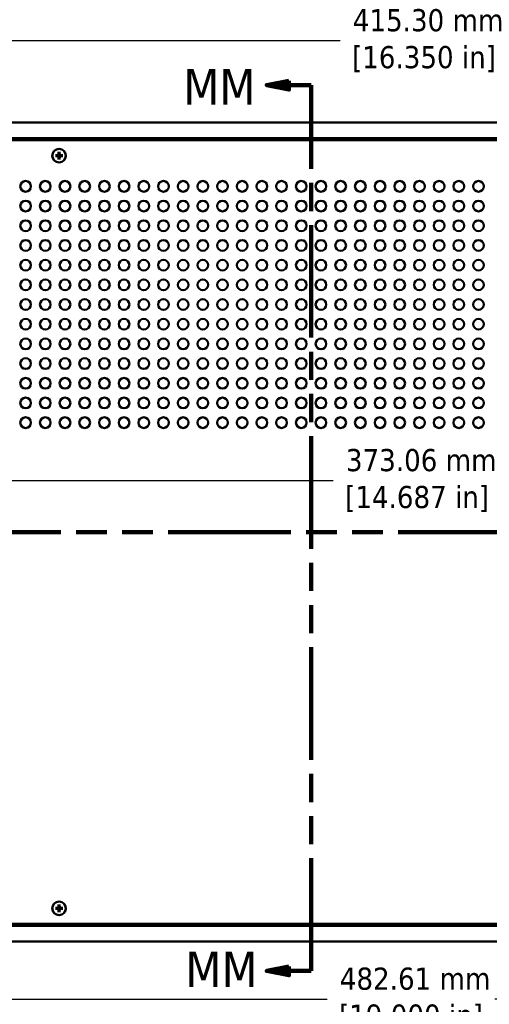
# Model space of a CAD drawing. Header units: millimetres. Extents: x 5 to 1538, y 27 to 971.
# Tile 3 of 18: x 233 to 423, y 363 to 760. Entities that reach past the tile are written whole.
import ezdxf

# ---------------------------------------------------------------- set-up
doc = ezdxf.new("R2010")
doc.units = ezdxf.units.MM
doc.header["$LTSCALE"] = 1.785714
doc.linetypes.add('DOUBLE_DASH_CHAIN', pattern=[1.2403, 0.6614, -0.0827, 0.1654, -0.0827, 0.1654, -0.0827])
for name, color, linetype, lineweight in [('Dimension (ANSI)', 7, 'Continuous', 25), ('Section Line (ANSI)', 7, 'DOUBLE_DASH_CHAIN', 100), ('Visible (ANSI)', 7, 'Continuous', 50)]:
    doc.layers.add(name, color=color, linetype=linetype, lineweight=lineweight)
doc.styles.add('Label Text (ANSI)', font='tahoma.ttf')
doc.styles.add('Note Text (ANSI)', font='tahoma.ttf')
doc.dimstyles.new('Default - mm (ANSI)', dxfattribs={"dimscale": 1.785714, "dimtxt": 5, "dimasz": 2.5, "dimexe": 3.175, "dimexo": 1.6002, "dimgap": 0.8, "dimtad": 0, "dimtih": 1, "dimtoh": 1, "dimrnd": 1e-08, "dimzin": 0, "dimdsep": 46, "dimtxsty": 'Note Text (ANSI)', "dimcen": 0.09, "dimdle": 10, "dimclrd": 256, "dimclre": 256, "dimclrt": 256, "dimadec": 1, "dimazin": 0, "dimtfac": 0.6096, "dimtofl": 0, "dimtmove": 0, "dimatfit": 3, "dimldrblk": 'Filled-1', "dimfxl": 1, "dimtolj": 1, "dimtzin": 0, "dimlwd": -1, "dimlwe": -1, "dimarcsym": 0})

# ---------------------------------------------------------------- blocks, each defined once
blk = doc.blocks.new('2dTransSection0')
at = {"layer": 'Section Line (ANSI)', "linetype": 'DOUBLE_DASH_CHAIN', "ltscale": 23.441038}
blk.add_line((60.32, 310.01), (337.56, 310.01), dxfattribs=at)
blk = doc.blocks.new('2dTransSection1')
at = {"layer": 'Section Line (ANSI)', "linetype": 'Continuous'}
for p, q in [((191.44, 411.89), (186.44, 410.89)), ((191.44, 409.89), (191.44, 411.89)), ((191.44, 410.89), (186.44, 410.89)), ((186.44, 410.89), (191.44, 409.89)), ((196.44, 410.89), (191.44, 410.89)), ((196.44, 397.71), (196.44, 410.89)), ((196.44, 210.94), (196.44, 224.12)), ((191.44, 211.94), (186.44, 210.94)), ((191.44, 209.94), (191.44, 211.94)), ((191.44, 210.94), (186.44, 210.94)), ((186.44, 210.94), (191.44, 209.94)), ((196.44, 210.94), (191.44, 210.94))]:
    blk.add_line(p, q, dxfattribs=at)
at = {"layer": 'Section Line (ANSI)', "linetype": 'DOUBLE_DASH_CHAIN', "ltscale": 21.512585}
blk.add_line((196.44, 210.94), (196.44, 410.89), dxfattribs=at)
at = {"layer": 'Section Line (ANSI)', "linetype": 'Continuous', "flags": 128}
for points in [[(191.44, 411.89), (186.44, 410.89), (191.44, 409.89), (191.44, 411.89)], [(191.44, 211.94), (186.44, 210.94), (191.44, 209.94), (191.44, 211.94)]]:
    blk.add_lwpolyline(points, dxfattribs=at)
at = {"layer": 'Section Line (ANSI)'}
for points in [[(191.44, 411.89), (186.44, 410.89), (191.44, 409.89), (191.44, 411.89)], [(191.44, 211.94), (186.44, 210.94), (191.44, 209.94), (191.44, 211.94)]]:
    blk.add_solid(points, dxfattribs=at)
at = {"layer": 'Section Line (ANSI)', "char_height": 8, "attachment_point": 7, "style": 'Label Text (ANSI)'}
for insert in [(167.58, 406.51), (168.05, 207.29)]:
    blk.add_mtext('MM', dxfattribs=dict(at, insert=insert))
blk = doc.blocks.new('*D10')
at = {"layer": 'Defpoints', "color": 0, "transparency": 16777216}
for p in [(146.3, 751.65), (561.6, 718.69), (146.3, 702.19)]:
    blk.add_point(p, dxfattribs=at)
at = {"layer": 'Dimension (ANSI)', "transparency": 16777216}
for p, q in [((146.3, 705.05), (146.3, 757.32)), ((561.6, 721.55), (561.6, 757.32)), ((150.77, 751.65), (362.46, 751.65)), ((557.14, 751.65), (430.09, 751.65))]:
    blk.add_line(p, q, dxfattribs=at)
for points in [[(150.77, 752.39), (150.77, 750.9), (146.3, 751.65)], [(557.14, 752.39), (557.14, 750.9), (561.6, 751.65)]]:
    blk.add_solid(points, dxfattribs=at)
at = {"layer": 'Dimension (ANSI)', "transparency": 16777216, "insert": (396.27, 751.65), "char_height": 8.9286, "attachment_point": 5, "style": 'Note Text (ANSI)'}
blk.add_mtext('\\A1; 415.30 mm\\P[16.350 in]', dxfattribs=at)
blk = doc.blocks.new('Filled-1')
at = {"color": 0}
for p, q in [((0, 0), (-1, 0.333)), ((-1, 0.333), (-1, -0.333)), ((-1, 0), (0, 0)), ((-1, -0.333), (0, 0))]:
    blk.add_line(p, q, dxfattribs=at)
at = {"color": 0, "flags": 128}
blk.add_lwpolyline([(-1, -0.333), (0, 0), (-1, 0.333), (-1, -0.333)], dxfattribs=at)
at = {"color": 0}
blk.add_solid([(-1, -0.333), (0, 0), (-1, 0.333), (-1, -0.333)], dxfattribs=at)
blk = doc.blocks.new('*D15')
at = {"layer": 'Defpoints', "color": 0, "transparency": 16777216}
for p in [(109.47, 388.49), (592.08, 388.49), (592.08, 365.3)]:
    blk.add_point(p, dxfattribs=at)
at = {"layer": 'Dimension (ANSI)', "transparency": 16777216}
for p, q in [((109.47, 385.63), (109.47, 359.63)), ((592.08, 385.63), (592.08, 359.63)), ((113.94, 365.3), (357.22, 365.3)), ((587.62, 365.3), (424.85, 365.3))]:
    blk.add_line(p, q, dxfattribs=at)
for points in [[(113.94, 366.05), (113.94, 364.56), (109.47, 365.3)], [(587.62, 366.05), (587.62, 364.56), (592.08, 365.3)]]:
    blk.add_solid(points, dxfattribs=at)
at = {"layer": 'Dimension (ANSI)', "transparency": 16777216, "insert": (391.04, 365.3), "char_height": 8.9286, "attachment_point": 5, "style": 'Note Text (ANSI)'}
blk.add_mtext('\\A1; 482.61 mm\\P[19.000 in]', dxfattribs=at)
blk = doc.blocks.new('*D19')
at = {"layer": 'Defpoints', "color": 0, "transparency": 16777216}
for p in [(164.25, 597.67), (537.31, 597.67), (537.31, 574.33)]:
    blk.add_point(p, dxfattribs=at)
at = {"layer": 'Dimension (ANSI)', "transparency": 16777216}
for p, q in [((164.25, 594.81), (164.25, 568.66)), ((537.31, 594.81), (537.31, 568.66)), ((168.71, 574.33), (359.68, 574.33)), ((532.85, 574.33), (427.31, 574.33))]:
    blk.add_line(p, q, dxfattribs=at)
for points in [[(168.71, 575.08), (168.71, 573.59), (164.25, 574.33)], [(532.85, 575.08), (532.85, 573.59), (537.31, 574.33)]]:
    blk.add_solid(points, dxfattribs=at)
at = {"layer": 'Dimension (ANSI)', "transparency": 16777216, "insert": (393.5, 574.33), "char_height": 8.9286, "attachment_point": 5, "style": 'Note Text (ANSI)'}
blk.add_mtext('\\A1; 373.06 mm\\P[14.687 in]', dxfattribs=at)

msp = doc.modelspace()

# ---------------------------------------------------------------- linework, layer by layer
at = {"layer": 'Visible (ANSI)'}
for p, q in [((558.43, 718.6893), (143.13, 718.6893)), ((558.43, 712.3393), (143.13, 712.3393)), ((557.68, 711.5893), (143.88, 711.5893)), ((248.9527, 706.7893), (248.9279, 705.734)), ((249.4072, 706.7893), (249.4321, 705.734)), ((247.68, 705.5166), (248.7353, 705.5414)), ((247.68, 705.0621), (248.7353, 705.0372)), ((248.9527, 703.7893), (248.9279, 704.8446)), ((249.4072, 703.7893), (249.4321, 704.8446)), ((250.6799, 705.5166), (249.6247, 705.5414)), ((250.6799, 705.0621), (249.6247, 705.0372)), ((247.68, 402.1166), (248.7353, 402.1414)), ((247.68, 401.6621), (248.7353, 401.6372)), ((248.9527, 403.3893), (248.9279, 402.334)), ((248.9527, 400.3893), (248.9279, 401.4446)), ((249.4072, 403.3893), (249.4321, 402.334)), ((249.4072, 400.3893), (249.4321, 401.4446)), ((250.6799, 402.1166), (249.6247, 402.1414)), ((250.6799, 401.6621), (249.6247, 401.6372)), ((143.13, 394.8393), (558.43, 394.8393)), ((143.88, 395.5893), (557.68, 395.5893)), ((143.13, 388.4893), (558.43, 388.4893))]:
    msp.add_line(p, q, dxfattribs=at)
at = {"layer": 'Visible (ANSI)', "flags": 128}
for points in [[(248.9517, 706.7063), (248.9516, 706.7084), (248.9516, 706.7106), (248.9516, 706.713), (248.9516, 706.7156), (248.9516, 706.7183), (248.9516, 706.7211), (248.9517, 706.7239), (248.9517, 706.7269), (248.9517, 706.7301), (248.9517, 706.7336), (248.9518, 706.7371), (248.9518, 706.7408), (248.9519, 706.7446), (248.9519, 706.7483), (248.952, 706.7521), (248.9521, 706.7559), (248.9521, 706.7598), (248.9522, 706.7639), (248.9523, 706.7681), (248.9524, 706.7724), (248.9525, 706.7767), (248.9525, 706.781), (248.9526, 706.7852), (248.9527, 706.7893)], [(248.9517, 706.7063), (248.9521, 706.6647), (248.9526, 706.6244), (248.953, 706.5855), (248.9534, 706.5478), (248.9538, 706.5113), (248.9542, 706.4759), (248.9546, 706.4416), (248.9549, 706.4083), (248.9553, 706.3761), (248.9556, 706.3447), (248.956, 706.3143), (248.9563, 706.2847), (248.9566, 706.2559), (248.9569, 706.2279), (248.9572, 706.2006), (248.9574, 706.1741), (248.9577, 706.1483), (248.958, 706.1231), (248.9582, 706.0986), (248.9585, 706.0746), (248.9587, 706.0513), (248.959, 706.0285), (248.9592, 706.0063), (248.9594, 705.9845)], [(249.4006, 705.9845), (249.4008, 706.0063), (249.401, 706.0285), (249.4012, 706.0513), (249.4015, 706.0746), (249.4017, 706.0986), (249.402, 706.1231), (249.4022, 706.1483), (249.4025, 706.1741), (249.4028, 706.2006), (249.4031, 706.2279), (249.4034, 706.2559), (249.4037, 706.2847), (249.404, 706.3143), (249.4043, 706.3447), (249.4047, 706.3761), (249.405, 706.4083), (249.4054, 706.4416), (249.4058, 706.4759), (249.4061, 706.5113), (249.4065, 706.5478), (249.407, 706.5855), (249.4074, 706.6244), (249.4078, 706.6647), (249.4083, 706.7063)], [(249.4072, 706.7893), (249.4073, 706.7852), (249.4074, 706.781), (249.4075, 706.7767), (249.4076, 706.7724), (249.4077, 706.7681), (249.4078, 706.7639), (249.4078, 706.7598), (249.4079, 706.7559), (249.408, 706.7521), (249.408, 706.7483), (249.4081, 706.7446), (249.4081, 706.7408), (249.4082, 706.7371), (249.4082, 706.7336), (249.4083, 706.7301), (249.4083, 706.7269), (249.4083, 706.7239), (249.4083, 706.7211), (249.4083, 706.7183), (249.4083, 706.7156), (249.4083, 706.713), (249.4083, 706.7106), (249.4083, 706.7084), (249.4083, 706.7063)], [(247.68, 705.5166), (247.6841, 705.5166), (247.6883, 705.5167), (247.6926, 705.5168), (247.6969, 705.5169), (247.7012, 705.517), (247.7054, 705.5171), (247.7095, 705.5172), (247.7134, 705.5172), (247.7172, 705.5173), (247.7209, 705.5174), (247.7247, 705.5174), (247.7285, 705.5175), (247.7321, 705.5175), (247.7357, 705.5175), (247.7391, 705.5176), (247.7424, 705.5176), (247.7454, 705.5176), (247.7482, 705.5176), (247.751, 705.5177), (247.7537, 705.5177), (247.7562, 705.5177), (247.7587, 705.5176), (247.7609, 705.5176), (247.763, 705.5176)], [(247.763, 705.061), (247.7609, 705.061), (247.7587, 705.061), (247.7562, 705.061), (247.7537, 705.061), (247.751, 705.061), (247.7482, 705.061), (247.7454, 705.061), (247.7424, 705.061), (247.7391, 705.061), (247.7357, 705.0611), (247.7321, 705.0611), (247.7285, 705.0612), (247.7247, 705.0612), (247.7209, 705.0613), (247.7172, 705.0613), (247.7134, 705.0614), (247.7095, 705.0614), (247.7054, 705.0615), (247.7012, 705.0616), (247.6969, 705.0617), (247.6926, 705.0618), (247.6883, 705.0619), (247.6841, 705.062), (247.68, 705.0621)], [(248.4847, 705.5099), (248.463, 705.5101), (248.4408, 705.5103), (248.418, 705.5106), (248.3946, 705.5108), (248.3707, 705.511), (248.3462, 705.5113), (248.321, 705.5116), (248.2952, 705.5118), (248.2686, 705.5121), (248.2414, 705.5124), (248.2134, 705.5127), (248.1846, 705.513), (248.155, 705.5133), (248.1246, 705.5137), (248.0932, 705.514), (248.0609, 705.5143), (248.0277, 705.5147), (247.9934, 705.5151), (247.958, 705.5155), (247.9215, 705.5159), (247.8838, 705.5163), (247.8449, 705.5167), (247.8046, 705.5172), (247.763, 705.5176)], [(247.763, 705.061), (247.8046, 705.0614), (247.8449, 705.0619), (247.8838, 705.0623), (247.9215, 705.0627), (247.958, 705.0631), (247.9934, 705.0635), (248.0277, 705.0639), (248.0609, 705.0643), (248.0932, 705.0646), (248.1246, 705.065), (248.155, 705.0653), (248.1846, 705.0656), (248.2134, 705.0659), (248.2414, 705.0662), (248.2686, 705.0665), (248.2952, 705.0668), (248.321, 705.067), (248.3462, 705.0673), (248.3707, 705.0676), (248.3946, 705.0678), (248.418, 705.068), (248.4408, 705.0683), (248.463, 705.0685), (248.4847, 705.0687)], [(248.7359, 705.5136), (248.7283, 705.5135), (248.7205, 705.5134), (248.7125, 705.5133), (248.7043, 705.5132), (248.6959, 705.513), (248.6873, 705.5129), (248.6785, 705.5128), (248.6695, 705.5126), (248.6602, 705.5125), (248.6507, 705.5124), (248.641, 705.5122), (248.6309, 705.5121), (248.6206, 705.5119), (248.61, 705.5117), (248.5991, 705.5116), (248.5879, 705.5114), (248.5763, 705.5112), (248.5644, 705.5111), (248.5522, 705.5109), (248.5395, 705.5107), (248.5265, 705.5105), (248.513, 705.5103), (248.4991, 705.5101), (248.4847, 705.5099)], [(248.4847, 705.0687), (248.4991, 705.0685), (248.513, 705.0683), (248.5265, 705.0681), (248.5395, 705.0679), (248.5522, 705.0677), (248.5644, 705.0675), (248.5763, 705.0674), (248.5879, 705.0672), (248.5991, 705.067), (248.61, 705.0669), (248.6206, 705.0667), (248.6309, 705.0666), (248.641, 705.0664), (248.6507, 705.0663), (248.6602, 705.0661), (248.6695, 705.066), (248.6785, 705.0658), (248.6873, 705.0657), (248.6959, 705.0656), (248.7043, 705.0654), (248.7125, 705.0653), (248.7205, 705.0652), (248.7283, 705.0651), (248.7359, 705.065)], [(248.9556, 705.7333), (248.955, 705.7196), (248.9535, 705.706), (248.9513, 705.6928), (248.9482, 705.6796), (248.9442, 705.6661), (248.9392, 705.6526), (248.9332, 705.6391), (248.9262, 705.6259), (248.9183, 705.6132), (248.9096, 705.601), (248.9003, 705.5895), (248.8904, 705.5789), (248.8798, 705.569), (248.8683, 705.5597), (248.8561, 705.5509), (248.8434, 705.543), (248.8302, 705.5361), (248.8167, 705.5301), (248.8031, 705.5251), (248.7897, 705.5211), (248.7765, 705.518), (248.7632, 705.5157), (248.7497, 705.5143), (248.7359, 705.5136)], [(248.7359, 705.065), (248.7497, 705.0643), (248.7632, 705.0629), (248.7765, 705.0606), (248.7897, 705.0575), (248.8031, 705.0535), (248.8167, 705.0485), (248.8302, 705.0425), (248.8434, 705.0356), (248.8561, 705.0277), (248.8683, 705.019), (248.8798, 705.0096), (248.8904, 704.9997), (248.9003, 704.9891), (248.9096, 704.9776), (248.9183, 704.9654), (248.9262, 704.9527), (248.9332, 704.9395), (248.9392, 704.926), (248.9442, 704.9125), (248.9482, 704.899), (248.9513, 704.8858), (248.9535, 704.8726), (248.955, 704.859), (248.9556, 704.8453)], [(248.9527, 703.7893), (248.9526, 703.7934), (248.9525, 703.7976), (248.9525, 703.8019), (248.9524, 703.8062), (248.9523, 703.8105), (248.9522, 703.8147), (248.9521, 703.8188), (248.9521, 703.8227), (248.952, 703.8265), (248.9519, 703.8303), (248.9519, 703.834), (248.9518, 703.8378), (248.9518, 703.8415), (248.9517, 703.845), (248.9517, 703.8485), (248.9517, 703.8517), (248.9517, 703.8547), (248.9516, 703.8576), (248.9516, 703.8603), (248.9516, 703.863), (248.9516, 703.8656), (248.9516, 703.868), (248.9516, 703.8702), (248.9517, 703.8723)], [(248.9594, 704.5941), (248.9592, 704.5723), (248.959, 704.5501), (248.9587, 704.5273), (248.9585, 704.504), (248.9582, 704.48), (248.958, 704.4555), (248.9577, 704.4303), (248.9574, 704.4045), (248.9572, 704.378), (248.9569, 704.3507), (248.9566, 704.3227), (248.9563, 704.2939), (248.956, 704.2643), (248.9556, 704.2339), (248.9553, 704.2025), (248.9549, 704.1703), (248.9546, 704.137), (248.9542, 704.1027), (248.9538, 704.0673), (248.9534, 704.0308), (248.953, 703.9931), (248.9526, 703.9542), (248.9521, 703.914), (248.9517, 703.8723)], [(248.9594, 705.9845), (248.9592, 705.9702), (248.959, 705.9563), (248.9588, 705.9428), (248.9586, 705.9297), (248.9584, 705.9171), (248.9582, 705.9048), (248.958, 705.8929), (248.9579, 705.8814), (248.9577, 705.8702), (248.9575, 705.8593), (248.9574, 705.8487), (248.9572, 705.8384), (248.9571, 705.8283), (248.9569, 705.8186), (248.9568, 705.809), (248.9566, 705.7998), (248.9565, 705.7907), (248.9564, 705.7819), (248.9562, 705.7733), (248.9561, 705.765), (248.956, 705.7568), (248.9559, 705.7488), (248.9558, 705.741), (248.9556, 705.7333)], [(248.9556, 704.8453), (248.9558, 704.8376), (248.9559, 704.8298), (248.956, 704.8218), (248.9561, 704.8136), (248.9562, 704.8053), (248.9564, 704.7967), (248.9565, 704.7879), (248.9566, 704.7788), (248.9568, 704.7696), (248.9569, 704.76), (248.9571, 704.7503), (248.9572, 704.7402), (248.9574, 704.7299), (248.9575, 704.7193), (248.9577, 704.7084), (248.9579, 704.6972), (248.958, 704.6857), (248.9582, 704.6738), (248.9584, 704.6615), (248.9586, 704.6489), (248.9588, 704.6358), (248.959, 704.6223), (248.9592, 704.6084), (248.9594, 704.5941)], [(249.4043, 705.7333), (249.4042, 705.741), (249.4041, 705.7488), (249.404, 705.7568), (249.4038, 705.765), (249.4037, 705.7733), (249.4036, 705.7819), (249.4034, 705.7907), (249.4033, 705.7998), (249.4032, 705.809), (249.403, 705.8186), (249.4029, 705.8283), (249.4027, 705.8384), (249.4026, 705.8487), (249.4024, 705.8593), (249.4023, 705.8702), (249.4021, 705.8814), (249.4019, 705.8929), (249.4017, 705.9048), (249.4016, 705.9171), (249.4014, 705.9297), (249.4012, 705.9428), (249.401, 705.9563), (249.4008, 705.9702), (249.4006, 705.9845)], [(249.4006, 704.5941), (249.4008, 704.6084), (249.401, 704.6223), (249.4012, 704.6358), (249.4014, 704.6489), (249.4016, 704.6615), (249.4017, 704.6738), (249.4019, 704.6857), (249.4021, 704.6972), (249.4023, 704.7084), (249.4024, 704.7193), (249.4026, 704.7299), (249.4027, 704.7402), (249.4029, 704.7503), (249.403, 704.76), (249.4032, 704.7696), (249.4033, 704.7788), (249.4034, 704.7879), (249.4036, 704.7967), (249.4037, 704.8053), (249.4038, 704.8136), (249.404, 704.8218), (249.4041, 704.8298), (249.4042, 704.8376), (249.4043, 704.8453)], [(249.4083, 703.8723), (249.4078, 703.914), (249.4074, 703.9542), (249.407, 703.9931), (249.4065, 704.0308), (249.4061, 704.0673), (249.4058, 704.1027), (249.4054, 704.137), (249.405, 704.1703), (249.4047, 704.2025), (249.4043, 704.2339), (249.404, 704.2643), (249.4037, 704.2939), (249.4034, 704.3227), (249.4031, 704.3507), (249.4028, 704.378), (249.4025, 704.4045), (249.4022, 704.4303), (249.402, 704.4555), (249.4017, 704.48), (249.4015, 704.504), (249.4012, 704.5273), (249.401, 704.5501), (249.4008, 704.5723), (249.4006, 704.5941)], [(249.624, 705.5136), (249.6103, 705.5143), (249.5967, 705.5157), (249.5835, 705.518), (249.5703, 705.5211), (249.5568, 705.5251), (249.5433, 705.5301), (249.5298, 705.5361), (249.5166, 705.543), (249.5038, 705.5509), (249.4917, 705.5597), (249.4802, 705.569), (249.4696, 705.5789), (249.4597, 705.5895), (249.4503, 705.601), (249.4416, 705.6132), (249.4337, 705.6259), (249.4267, 705.6391), (249.4208, 705.6526), (249.4158, 705.6661), (249.4117, 705.6796), (249.4087, 705.6928), (249.4064, 705.706), (249.405, 705.7196), (249.4043, 705.7333)], [(249.4043, 704.8453), (249.405, 704.859), (249.4064, 704.8726), (249.4087, 704.8858), (249.4117, 704.899), (249.4158, 704.9125), (249.4208, 704.926), (249.4267, 704.9395), (249.4337, 704.9527), (249.4416, 704.9654), (249.4503, 704.9776), (249.4597, 704.9891), (249.4696, 704.9997), (249.4802, 705.0096), (249.4917, 705.019), (249.5038, 705.0277), (249.5166, 705.0356), (249.5298, 705.0425), (249.5433, 705.0485), (249.5568, 705.0535), (249.5703, 705.0575), (249.5835, 705.0606), (249.5967, 705.0629), (249.6103, 705.0643), (249.624, 705.065)], [(249.4083, 703.8723), (249.4083, 703.8702), (249.4083, 703.868), (249.4083, 703.8656), (249.4083, 703.863), (249.4083, 703.8603), (249.4083, 703.8576), (249.4083, 703.8547), (249.4083, 703.8517), (249.4083, 703.8485), (249.4082, 703.845), (249.4082, 703.8415), (249.4081, 703.8378), (249.4081, 703.834), (249.408, 703.8303), (249.408, 703.8265), (249.4079, 703.8227), (249.4078, 703.8188), (249.4078, 703.8147), (249.4077, 703.8105), (249.4076, 703.8062), (249.4075, 703.8019), (249.4074, 703.7976), (249.4073, 703.7934), (249.4072, 703.7893)], [(249.8752, 705.5099), (249.8608, 705.5101), (249.8469, 705.5103), (249.8335, 705.5105), (249.8204, 705.5107), (249.8078, 705.5109), (249.7955, 705.5111), (249.7836, 705.5112), (249.7721, 705.5114), (249.7608, 705.5116), (249.7499, 705.5117), (249.7393, 705.5119), (249.729, 705.5121), (249.719, 705.5122), (249.7092, 705.5124), (249.6997, 705.5125), (249.6905, 705.5126), (249.6814, 705.5128), (249.6726, 705.5129), (249.664, 705.513), (249.6556, 705.5132), (249.6475, 705.5133), (249.6395, 705.5134), (249.6317, 705.5135), (249.624, 705.5136)], [(249.624, 705.065), (249.6317, 705.0651), (249.6395, 705.0652), (249.6475, 705.0653), (249.6556, 705.0654), (249.664, 705.0656), (249.6726, 705.0657), (249.6814, 705.0658), (249.6905, 705.066), (249.6997, 705.0661), (249.7092, 705.0663), (249.719, 705.0664), (249.729, 705.0666), (249.7393, 705.0667), (249.7499, 705.0669), (249.7608, 705.067), (249.7721, 705.0672), (249.7836, 705.0674), (249.7955, 705.0675), (249.8078, 705.0677), (249.8204, 705.0679), (249.8335, 705.0681), (249.8469, 705.0683), (249.8608, 705.0685), (249.8752, 705.0687)], [(250.597, 705.5176), (250.5553, 705.5172), (250.5151, 705.5167), (250.4761, 705.5163), (250.4385, 705.5159), (250.4019, 705.5155), (250.3666, 705.5151), (250.3323, 705.5147), (250.299, 705.5143), (250.2667, 705.514), (250.2354, 705.5137), (250.2049, 705.5133), (250.1753, 705.513), (250.1466, 705.5127), (250.1186, 705.5124), (250.0913, 705.5121), (250.0648, 705.5118), (250.039, 705.5116), (250.0138, 705.5113), (249.9893, 705.511), (249.9653, 705.5108), (249.942, 705.5106), (249.9192, 705.5103), (249.8969, 705.5101), (249.8752, 705.5099)], [(249.8752, 705.0687), (249.8969, 705.0685), (249.9192, 705.0683), (249.942, 705.068), (249.9653, 705.0678), (249.9893, 705.0676), (250.0138, 705.0673), (250.039, 705.067), (250.0648, 705.0668), (250.0913, 705.0665), (250.1186, 705.0662), (250.1466, 705.0659), (250.1753, 705.0656), (250.2049, 705.0653), (250.2354, 705.065), (250.2667, 705.0646), (250.299, 705.0643), (250.3323, 705.0639), (250.3666, 705.0635), (250.4019, 705.0631), (250.4385, 705.0627), (250.4761, 705.0623), (250.5151, 705.0619), (250.5553, 705.0614), (250.597, 705.061)], [(250.597, 705.5176), (250.599, 705.5176), (250.6013, 705.5176), (250.6037, 705.5177), (250.6063, 705.5177), (250.609, 705.5177), (250.6117, 705.5176), (250.6146, 705.5176), (250.6176, 705.5176), (250.6208, 705.5176), (250.6242, 705.5175), (250.6278, 705.5175), (250.6315, 705.5175), (250.6352, 705.5174), (250.639, 705.5174), (250.6428, 705.5173), (250.6465, 705.5172), (250.6505, 705.5172), (250.6546, 705.5171), (250.6588, 705.517), (250.6631, 705.5169), (250.6674, 705.5168), (250.6717, 705.5167), (250.6759, 705.5166), (250.6799, 705.5166)], [(250.6799, 705.0621), (250.6759, 705.062), (250.6717, 705.0619), (250.6674, 705.0618), (250.6631, 705.0617), (250.6588, 705.0616), (250.6546, 705.0615), (250.6505, 705.0614), (250.6465, 705.0614), (250.6428, 705.0613), (250.639, 705.0613), (250.6352, 705.0612), (250.6315, 705.0612), (250.6278, 705.0611), (250.6242, 705.0611), (250.6208, 705.061), (250.6176, 705.061), (250.6146, 705.061), (250.6117, 705.061), (250.609, 705.061), (250.6063, 705.061), (250.6037, 705.061), (250.6013, 705.061), (250.599, 705.061), (250.597, 705.061)], [(247.68, 402.1166), (247.6841, 402.1166), (247.6883, 402.1167), (247.6926, 402.1168), (247.6969, 402.1169), (247.7012, 402.117), (247.7054, 402.1171), (247.7095, 402.1172), (247.7134, 402.1172), (247.7172, 402.1173), (247.7209, 402.1174), (247.7247, 402.1174), (247.7285, 402.1175), (247.7321, 402.1175), (247.7357, 402.1175), (247.7391, 402.1176), (247.7424, 402.1176), (247.7454, 402.1176), (247.7482, 402.1176), (247.751, 402.1177), (247.7537, 402.1177), (247.7562, 402.1177), (247.7587, 402.1176), (247.7609, 402.1176), (247.763, 402.1176)], [(247.763, 401.661), (247.7609, 401.661), (247.7587, 401.661), (247.7562, 401.661), (247.7537, 401.661), (247.751, 401.661), (247.7482, 401.661), (247.7454, 401.661), (247.7424, 401.661), (247.7391, 401.661), (247.7357, 401.6611), (247.7321, 401.6611), (247.7285, 401.6612), (247.7247, 401.6612), (247.7209, 401.6613), (247.7172, 401.6613), (247.7134, 401.6614), (247.7095, 401.6614), (247.7054, 401.6615), (247.7012, 401.6616), (247.6969, 401.6617), (247.6926, 401.6618), (247.6883, 401.6619), (247.6841, 401.662), (247.68, 401.6621)], [(248.4847, 402.1099), (248.463, 402.1101), (248.4408, 402.1103), (248.418, 402.1106), (248.3946, 402.1108), (248.3707, 402.111), (248.3462, 402.1113), (248.321, 402.1116), (248.2952, 402.1118), (248.2686, 402.1121), (248.2414, 402.1124), (248.2134, 402.1127), (248.1846, 402.113), (248.155, 402.1133), (248.1246, 402.1137), (248.0932, 402.114), (248.0609, 402.1143), (248.0277, 402.1147), (247.9934, 402.1151), (247.958, 402.1155), (247.9215, 402.1159), (247.8838, 402.1163), (247.8449, 402.1167), (247.8046, 402.1172), (247.763, 402.1176)], [(247.763, 401.661), (247.8046, 401.6614), (247.8449, 401.6619), (247.8838, 401.6623), (247.9215, 401.6627), (247.958, 401.6631), (247.9934, 401.6635), (248.0277, 401.6639), (248.0609, 401.6643), (248.0932, 401.6646), (248.1246, 401.665), (248.155, 401.6653), (248.1846, 401.6656), (248.2134, 401.6659), (248.2414, 401.6662), (248.2686, 401.6665), (248.2952, 401.6668), (248.321, 401.667), (248.3462, 401.6673), (248.3707, 401.6676), (248.3946, 401.6678), (248.418, 401.668), (248.4408, 401.6683), (248.463, 401.6685), (248.4847, 401.6687)], [(248.7359, 402.1136), (248.7283, 402.1135), (248.7205, 402.1134), (248.7125, 402.1133), (248.7043, 402.1132), (248.6959, 402.113), (248.6873, 402.1129), (248.6785, 402.1128), (248.6695, 402.1126), (248.6602, 402.1125), (248.6507, 402.1124), (248.641, 402.1122), (248.6309, 402.1121), (248.6206, 402.1119), (248.61, 402.1117), (248.5991, 402.1116), (248.5879, 402.1114), (248.5763, 402.1112), (248.5644, 402.1111), (248.5522, 402.1109), (248.5395, 402.1107), (248.5265, 402.1105), (248.513, 402.1103), (248.4991, 402.1101), (248.4847, 402.1099)], [(248.4847, 401.6687), (248.4991, 401.6685), (248.513, 401.6683), (248.5265, 401.6681), (248.5395, 401.6679), (248.5522, 401.6677), (248.5644, 401.6675), (248.5763, 401.6674), (248.5879, 401.6672), (248.5991, 401.667), (248.61, 401.6669), (248.6206, 401.6667), (248.6309, 401.6666), (248.641, 401.6664), (248.6507, 401.6663), (248.6602, 401.6661), (248.6695, 401.666), (248.6785, 401.6658), (248.6873, 401.6657), (248.6959, 401.6656), (248.7043, 401.6654), (248.7125, 401.6653), (248.7205, 401.6652), (248.7283, 401.6651), (248.7359, 401.665)], [(248.9556, 402.3333), (248.955, 402.3196), (248.9535, 402.306), (248.9513, 402.2928), (248.9482, 402.2796), (248.9442, 402.2661), (248.9392, 402.2526), (248.9332, 402.2391), (248.9262, 402.2259), (248.9183, 402.2132), (248.9096, 402.201), (248.9003, 402.1895), (248.8904, 402.1789), (248.8798, 402.169), (248.8683, 402.1597), (248.8561, 402.1509), (248.8434, 402.143), (248.8302, 402.1361), (248.8167, 402.1301), (248.8031, 402.1251), (248.7897, 402.1211), (248.7765, 402.118), (248.7632, 402.1157), (248.7497, 402.1143), (248.7359, 402.1136)], [(248.7359, 401.665), (248.7497, 401.6643), (248.7632, 401.6629), (248.7765, 401.6606), (248.7897, 401.6575), (248.8031, 401.6535), (248.8167, 401.6485), (248.8302, 401.6425), (248.8434, 401.6356), (248.8561, 401.6277), (248.8683, 401.619), (248.8798, 401.6096), (248.8904, 401.5997), (248.9003, 401.5891), (248.9096, 401.5776), (248.9183, 401.5654), (248.9262, 401.5527), (248.9332, 401.5395), (248.9392, 401.526), (248.9442, 401.5125), (248.9482, 401.499), (248.9513, 401.4858), (248.9535, 401.4726), (248.955, 401.459), (248.9556, 401.4453)], [(248.9517, 403.3063), (248.9516, 403.3084), (248.9516, 403.3106), (248.9516, 403.313), (248.9516, 403.3156), (248.9516, 403.3183), (248.9516, 403.3211), (248.9517, 403.3239), (248.9517, 403.3269), (248.9517, 403.3301), (248.9517, 403.3336), (248.9518, 403.3371), (248.9518, 403.3408), (248.9519, 403.3446), (248.9519, 403.3483), (248.952, 403.3521), (248.9521, 403.3559), (248.9521, 403.3598), (248.9522, 403.3639), (248.9523, 403.3681), (248.9524, 403.3724), (248.9525, 403.3767), (248.9525, 403.381), (248.9526, 403.3852), (248.9527, 403.3893)], [(248.9517, 403.3063), (248.9521, 403.2647), (248.9526, 403.2244), (248.953, 403.1855), (248.9534, 403.1478), (248.9538, 403.1113), (248.9542, 403.0759), (248.9546, 403.0416), (248.9549, 403.0083), (248.9553, 402.9761), (248.9556, 402.9447), (248.956, 402.9143), (248.9563, 402.8847), (248.9566, 402.8559), (248.9569, 402.8279), (248.9572, 402.8006), (248.9574, 402.7741), (248.9577, 402.7483), (248.958, 402.7231), (248.9582, 402.6986), (248.9585, 402.6746), (248.9587, 402.6513), (248.959, 402.6285), (248.9592, 402.6063), (248.9594, 402.5845)], [(248.9594, 401.1941), (248.9592, 401.1723), (248.959, 401.1501), (248.9587, 401.1273), (248.9585, 401.104), (248.9582, 401.08), (248.958, 401.0555), (248.9577, 401.0303), (248.9574, 401.0045), (248.9572, 400.978), (248.9569, 400.9507), (248.9566, 400.9227), (248.9563, 400.8939), (248.956, 400.8643), (248.9556, 400.8339), (248.9553, 400.8025), (248.9549, 400.7703), (248.9546, 400.737), (248.9542, 400.7027), (248.9538, 400.6673), (248.9534, 400.6308), (248.953, 400.5931), (248.9526, 400.5542), (248.9521, 400.514), (248.9517, 400.4723)], [(248.9594, 402.5845), (248.9592, 402.5702), (248.959, 402.5563), (248.9588, 402.5428), (248.9586, 402.5297), (248.9584, 402.5171), (248.9582, 402.5048), (248.958, 402.4929), (248.9579, 402.4814), (248.9577, 402.4702), (248.9575, 402.4593), (248.9574, 402.4487), (248.9572, 402.4384), (248.9571, 402.4283), (248.9569, 402.4186), (248.9568, 402.409), (248.9566, 402.3998), (248.9565, 402.3907), (248.9564, 402.3819), (248.9562, 402.3733), (248.9561, 402.365), (248.956, 402.3568), (248.9559, 402.3488), (248.9558, 402.341), (248.9556, 402.3333)], [(248.9556, 401.4453), (248.9558, 401.4376), (248.9559, 401.4298), (248.956, 401.4218), (248.9561, 401.4136), (248.9562, 401.4053), (248.9564, 401.3967), (248.9565, 401.3879), (248.9566, 401.3788), (248.9568, 401.3696), (248.9569, 401.36), (248.9571, 401.3503), (248.9572, 401.3402), (248.9574, 401.3299), (248.9575, 401.3193), (248.9577, 401.3084), (248.9579, 401.2972), (248.958, 401.2857), (248.9582, 401.2738), (248.9584, 401.2615), (248.9586, 401.2489), (248.9588, 401.2358), (248.959, 401.2223), (248.9592, 401.2084), (248.9594, 401.1941)], [(249.4006, 402.5845), (249.4008, 402.6063), (249.401, 402.6285), (249.4012, 402.6513), (249.4015, 402.6746), (249.4017, 402.6986), (249.402, 402.7231), (249.4022, 402.7483), (249.4025, 402.7741), (249.4028, 402.8006), (249.4031, 402.8279), (249.4034, 402.8559), (249.4037, 402.8847), (249.404, 402.9143), (249.4043, 402.9447), (249.4047, 402.9761), (249.405, 403.0083), (249.4054, 403.0416), (249.4058, 403.0759), (249.4061, 403.1113), (249.4065, 403.1478), (249.407, 403.1855), (249.4074, 403.2244), (249.4078, 403.2647), (249.4083, 403.3063)], [(249.4043, 402.3333), (249.4042, 402.341), (249.4041, 402.3488), (249.404, 402.3568), (249.4038, 402.365), (249.4037, 402.3733), (249.4036, 402.3819), (249.4034, 402.3907), (249.4033, 402.3998), (249.4032, 402.409), (249.403, 402.4186), (249.4029, 402.4283), (249.4027, 402.4384), (249.4026, 402.4487), (249.4024, 402.4593), (249.4023, 402.4702), (249.4021, 402.4814), (249.4019, 402.4929), (249.4017, 402.5048), (249.4016, 402.5171), (249.4014, 402.5297), (249.4012, 402.5428), (249.401, 402.5563), (249.4008, 402.5702), (249.4006, 402.5845)], [(249.4006, 401.1941), (249.4008, 401.2084), (249.401, 401.2223), (249.4012, 401.2358), (249.4014, 401.2489), (249.4016, 401.2615), (249.4017, 401.2738), (249.4019, 401.2857), (249.4021, 401.2972), (249.4023, 401.3084), (249.4024, 401.3193), (249.4026, 401.3299), (249.4027, 401.3402), (249.4029, 401.3503), (249.403, 401.36), (249.4032, 401.3696), (249.4033, 401.3788), (249.4034, 401.3879), (249.4036, 401.3967), (249.4037, 401.4053), (249.4038, 401.4136), (249.404, 401.4218), (249.4041, 401.4298), (249.4042, 401.4376), (249.4043, 401.4453)], [(249.4083, 400.4723), (249.4078, 400.514), (249.4074, 400.5542), (249.407, 400.5931), (249.4065, 400.6308), (249.4061, 400.6673), (249.4058, 400.7027), (249.4054, 400.737), (249.405, 400.7703), (249.4047, 400.8025), (249.4043, 400.8339), (249.404, 400.8643), (249.4037, 400.8939), (249.4034, 400.9227), (249.4031, 400.9507), (249.4028, 400.978), (249.4025, 401.0045), (249.4022, 401.0303), (249.402, 401.0555), (249.4017, 401.08), (249.4015, 401.104), (249.4012, 401.1273), (249.401, 401.1501), (249.4008, 401.1723), (249.4006, 401.1941)], [(249.624, 402.1136), (249.6103, 402.1143), (249.5967, 402.1157), (249.5835, 402.118), (249.5703, 402.1211), (249.5568, 402.1251), (249.5433, 402.1301), (249.5298, 402.1361), (249.5166, 402.143), (249.5038, 402.1509), (249.4917, 402.1597), (249.4802, 402.169), (249.4696, 402.1789), (249.4597, 402.1895), (249.4503, 402.201), (249.4416, 402.2132), (249.4337, 402.2259), (249.4267, 402.2391), (249.4208, 402.2526), (249.4158, 402.2661), (249.4117, 402.2796), (249.4087, 402.2928), (249.4064, 402.306), (249.405, 402.3196), (249.4043, 402.3333)], [(249.4043, 401.4453), (249.405, 401.459), (249.4064, 401.4726), (249.4087, 401.4858), (249.4117, 401.499), (249.4158, 401.5125), (249.4208, 401.526), (249.4267, 401.5395), (249.4337, 401.5527), (249.4416, 401.5654), (249.4503, 401.5776), (249.4597, 401.5891), (249.4696, 401.5997), (249.4802, 401.6096), (249.4917, 401.619), (249.5038, 401.6277), (249.5166, 401.6356), (249.5298, 401.6425), (249.5433, 401.6485), (249.5568, 401.6535), (249.5703, 401.6575), (249.5835, 401.6606), (249.5967, 401.6629), (249.6103, 401.6643), (249.624, 401.665)], [(249.4072, 403.3893), (249.4073, 403.3852), (249.4074, 403.381), (249.4075, 403.3767), (249.4076, 403.3724), (249.4077, 403.3681), (249.4078, 403.3639), (249.4078, 403.3598), (249.4079, 403.3559), (249.408, 403.3521), (249.408, 403.3483), (249.4081, 403.3446), (249.4081, 403.3408), (249.4082, 403.3371), (249.4082, 403.3336), (249.4083, 403.3301), (249.4083, 403.3269), (249.4083, 403.3239), (249.4083, 403.3211), (249.4083, 403.3183), (249.4083, 403.3156), (249.4083, 403.313), (249.4083, 403.3106), (249.4083, 403.3084), (249.4083, 403.3063)], [(249.8752, 402.1099), (249.8608, 402.1101), (249.8469, 402.1103), (249.8335, 402.1105), (249.8204, 402.1107), (249.8078, 402.1109), (249.7955, 402.1111), (249.7836, 402.1112), (249.7721, 402.1114), (249.7608, 402.1116), (249.7499, 402.1117), (249.7393, 402.1119), (249.729, 402.1121), (249.719, 402.1122), (249.7092, 402.1124), (249.6997, 402.1125), (249.6905, 402.1126), (249.6814, 402.1128), (249.6726, 402.1129), (249.664, 402.113), (249.6556, 402.1132), (249.6475, 402.1133), (249.6395, 402.1134), (249.6317, 402.1135), (249.624, 402.1136)], [(249.624, 401.665), (249.6317, 401.6651), (249.6395, 401.6652), (249.6475, 401.6653), (249.6556, 401.6654), (249.664, 401.6656), (249.6726, 401.6657), (249.6814, 401.6658), (249.6905, 401.666), (249.6997, 401.6661), (249.7092, 401.6663), (249.719, 401.6664), (249.729, 401.6666), (249.7393, 401.6667), (249.7499, 401.6669), (249.7608, 401.667), (249.7721, 401.6672), (249.7836, 401.6674), (249.7955, 401.6675), (249.8078, 401.6677), (249.8204, 401.6679), (249.8335, 401.6681), (249.8469, 401.6683), (249.8608, 401.6685), (249.8752, 401.6687)], [(250.597, 402.1176), (250.5553, 402.1172), (250.5151, 402.1167), (250.4761, 402.1163), (250.4385, 402.1159), (250.4019, 402.1155), (250.3666, 402.1151), (250.3323, 402.1147), (250.299, 402.1143), (250.2667, 402.114), (250.2354, 402.1137), (250.2049, 402.1133), (250.1753, 402.113), (250.1466, 402.1127), (250.1186, 402.1124), (250.0913, 402.1121), (250.0648, 402.1118), (250.039, 402.1116), (250.0138, 402.1113), (249.9893, 402.111), (249.9653, 402.1108), (249.942, 402.1106), (249.9192, 402.1103), (249.8969, 402.1101), (249.8752, 402.1099)], [(249.8752, 401.6687), (249.8969, 401.6685), (249.9192, 401.6683), (249.942, 401.668), (249.9653, 401.6678), (249.9893, 401.6676), (250.0138, 401.6673), (250.039, 401.667), (250.0648, 401.6668), (250.0913, 401.6665), (250.1186, 401.6662), (250.1466, 401.6659), (250.1753, 401.6656), (250.2049, 401.6653), (250.2354, 401.665), (250.2667, 401.6646), (250.299, 401.6643), (250.3323, 401.6639), (250.3666, 401.6635), (250.4019, 401.6631), (250.4385, 401.6627), (250.4761, 401.6623), (250.5151, 401.6619), (250.5553, 401.6614), (250.597, 401.661)], [(250.597, 402.1176), (250.599, 402.1176), (250.6013, 402.1176), (250.6037, 402.1177), (250.6063, 402.1177), (250.609, 402.1177), (250.6117, 402.1176), (250.6146, 402.1176), (250.6176, 402.1176), (250.6208, 402.1176), (250.6242, 402.1175), (250.6278, 402.1175), (250.6315, 402.1175), (250.6352, 402.1174), (250.639, 402.1174), (250.6428, 402.1173), (250.6465, 402.1172), (250.6505, 402.1172), (250.6546, 402.1171), (250.6588, 402.117), (250.6631, 402.1169), (250.6674, 402.1168), (250.6717, 402.1167), (250.6759, 402.1166), (250.6799, 402.1166)], [(250.6799, 401.6621), (250.6759, 401.662), (250.6717, 401.6619), (250.6674, 401.6618), (250.6631, 401.6617), (250.6588, 401.6616), (250.6546, 401.6615), (250.6505, 401.6614), (250.6465, 401.6614), (250.6428, 401.6613), (250.639, 401.6613), (250.6352, 401.6612), (250.6315, 401.6612), (250.6278, 401.6611), (250.6242, 401.6611), (250.6208, 401.661), (250.6176, 401.661), (250.6146, 401.661), (250.6117, 401.661), (250.609, 401.661), (250.6063, 401.661), (250.6037, 401.661), (250.6013, 401.661), (250.599, 401.661), (250.597, 401.661)], [(248.9527, 400.3893), (248.9526, 400.3934), (248.9525, 400.3976), (248.9525, 400.4019), (248.9524, 400.4062), (248.9523, 400.4105), (248.9522, 400.4147), (248.9521, 400.4188), (248.9521, 400.4227), (248.952, 400.4265), (248.9519, 400.4303), (248.9519, 400.434), (248.9518, 400.4378), (248.9518, 400.4415), (248.9517, 400.445), (248.9517, 400.4485), (248.9517, 400.4517), (248.9517, 400.4547), (248.9516, 400.4576), (248.9516, 400.4603), (248.9516, 400.463), (248.9516, 400.4656), (248.9516, 400.468), (248.9516, 400.4702), (248.9517, 400.4723)], [(249.4083, 400.4723), (249.4083, 400.4702), (249.4083, 400.468), (249.4083, 400.4656), (249.4083, 400.463), (249.4083, 400.4603), (249.4083, 400.4576), (249.4083, 400.4547), (249.4083, 400.4517), (249.4083, 400.4485), (249.4082, 400.445), (249.4082, 400.4415), (249.4081, 400.4378), (249.4081, 400.434), (249.408, 400.4303), (249.408, 400.4265), (249.4079, 400.4227), (249.4078, 400.4188), (249.4078, 400.4147), (249.4077, 400.4105), (249.4076, 400.4062), (249.4075, 400.4019), (249.4074, 400.3976), (249.4073, 400.3934), (249.4072, 400.3893)]]:
    msp.add_lwpolyline(points, dxfattribs=at)
at = {"layer": 'Visible (ANSI)'}
for centre, radius in [((249.18, 705.2893), 2.75), ((249.18, 705.2893), 2.7146), ((235.6862, 692.9203), 2.159), ((243.6237, 692.9203), 2.159), ((251.5612, 692.9203), 2.159), ((259.4987, 692.9203), 2.159), ((267.4362, 692.9203), 2.159), ((275.3737, 692.9203), 2.159), ((283.3112, 692.9203), 2.159), ((291.2487, 692.9203), 2.159), ((299.1862, 692.9203), 2.159), ((307.1237, 692.9203), 2.159), ((315.0612, 692.9203), 2.159), ((322.9987, 692.9203), 2.159), ((330.9362, 692.9203), 2.159), ((338.8737, 692.9203), 2.159), ((346.8112, 692.9203), 2.159), ((354.7487, 692.9203), 2.159), ((362.6862, 692.9203), 2.159), ((370.6237, 692.9203), 2.159), ((378.5612, 692.9203), 2.159), ((386.4987, 692.9203), 2.159), ((394.4362, 692.9203), 2.159), ((402.3737, 692.9203), 2.159), ((410.3112, 692.9203), 2.159), ((418.2487, 692.9203), 2.159), ((235.6862, 684.9828), 2.159), ((243.6237, 684.9828), 2.159), ((251.5612, 684.9828), 2.159), ((259.4987, 684.9828), 2.159), ((267.4362, 684.9828), 2.159), ((275.3737, 684.9828), 2.159), ((283.3112, 684.9828), 2.159), ((291.2487, 684.9828), 2.159), ((299.1862, 684.9828), 2.159), ((307.1237, 684.9828), 2.159), ((315.0612, 684.9828), 2.159), ((322.9987, 684.9828), 2.159), ((330.9362, 684.9828), 2.159), ((338.8737, 684.9828), 2.159), ((346.8112, 684.9828), 2.159), ((354.7487, 684.9828), 2.159), ((362.6862, 684.9828), 2.159), ((370.6237, 684.9828), 2.159), ((378.5612, 684.9828), 2.159), ((386.4987, 684.9828), 2.159), ((394.4362, 684.9828), 2.159), ((402.3737, 684.9828), 2.159), ((410.3112, 684.9828), 2.159), ((418.2487, 684.9828), 2.159), ((235.6862, 677.0453), 2.159), ((243.6237, 677.0453), 2.159), ((251.5612, 677.0453), 2.159), ((259.4987, 677.0453), 2.159), ((267.4362, 677.0453), 2.159), ((275.3737, 677.0453), 2.159), ((283.3112, 677.0453), 2.159), ((291.2487, 677.0453), 2.159), ((299.1862, 677.0453), 2.159), ((307.1237, 677.0453), 2.159), ((315.0612, 677.0453), 2.159), ((322.9987, 677.0453), 2.159), ((330.9362, 677.0453), 2.159), ((338.8737, 677.0453), 2.159), ((346.8112, 677.0453), 2.159), ((354.7487, 677.0453), 2.159), ((362.6862, 677.0453), 2.159), ((370.6237, 677.0453), 2.159), ((378.5612, 677.0453), 2.159), ((386.4987, 677.0453), 2.159), ((394.4362, 677.0453), 2.159), ((402.3737, 677.0453), 2.159), ((410.3112, 677.0453), 2.159), ((418.2487, 677.0453), 2.159), ((235.6862, 669.1078), 2.159), ((243.6237, 669.1078), 2.159), ((251.5612, 669.1078), 2.159), ((259.4987, 669.1078), 2.159), ((267.4362, 669.1078), 2.159), ((275.3737, 669.1078), 2.159), ((283.3112, 669.1078), 2.159), ((291.2487, 669.1078), 2.159), ((299.1862, 669.1078), 2.159), ((307.1237, 669.1078), 2.159), ((315.0612, 669.1078), 2.159), ((322.9987, 669.1078), 2.159), ((330.9362, 669.1078), 2.159), ((338.8737, 669.1078), 2.159), ((346.8112, 669.1078), 2.159), ((354.7487, 669.1078), 2.159), ((362.6862, 669.1078), 2.159), ((370.6237, 669.1078), 2.159), ((378.5612, 669.1078), 2.159), ((386.4987, 669.1078), 2.159), ((394.4362, 669.1078), 2.159), ((402.3737, 669.1078), 2.159), ((410.3112, 669.1078), 2.159), ((418.2487, 669.1078), 2.159), ((235.6862, 661.1703), 2.159), ((243.6237, 661.1703), 2.159), ((251.5612, 661.1703), 2.159), ((259.4987, 661.1703), 2.159), ((267.4362, 661.1703), 2.159), ((275.3737, 661.1703), 2.159), ((283.3112, 661.1703), 2.159), ((291.2487, 661.1703), 2.159), ((299.1862, 661.1703), 2.159), ((307.1237, 661.1703), 2.159), ((315.0612, 661.1703), 2.159), ((322.9987, 661.1703), 2.159), ((330.9362, 661.1703), 2.159), ((338.8737, 661.1703), 2.159), ((346.8112, 661.1703), 2.159), ((354.7487, 661.1703), 2.159), ((362.6862, 661.1703), 2.159), ((370.6237, 661.1703), 2.159), ((378.5612, 661.1703), 2.159), ((386.4987, 661.1703), 2.159), ((394.4362, 661.1703), 2.159), ((402.3737, 661.1703), 2.159), ((410.3112, 661.1703), 2.159), ((418.2487, 661.1703), 2.159), ((235.6862, 653.2328), 2.159), ((243.6237, 653.2328), 2.159), ((251.5612, 653.2328), 2.159), ((259.4987, 653.2328), 2.159), ((267.4362, 653.2328), 2.159), ((275.3737, 653.2328), 2.159), ((283.3112, 653.2328), 2.159), ((291.2487, 653.2328), 2.159), ((299.1862, 653.2328), 2.159), ((307.1237, 653.2328), 2.159), ((315.0612, 653.2328), 2.159), ((322.9987, 653.2328), 2.159), ((330.9362, 653.2328), 2.159), ((338.8737, 653.2328), 2.159), ((346.8112, 653.2328), 2.159), ((354.7487, 653.2328), 2.159), ((362.6862, 653.2328), 2.159), ((370.6237, 653.2328), 2.159), ((378.5612, 653.2328), 2.159), ((386.4987, 653.2328), 2.159), ((394.4362, 653.2328), 2.159), ((402.3737, 653.2328), 2.159), ((410.3112, 653.2328), 2.159), ((418.2487, 653.2328), 2.159), ((235.6862, 645.2953), 2.159), ((243.6237, 645.2953), 2.159), ((251.5612, 645.2953), 2.159), ((259.4987, 645.2953), 2.159), ((267.4362, 645.2953), 2.159), ((275.3737, 645.2953), 2.159), ((283.3112, 645.2953), 2.159), ((291.2487, 645.2953), 2.159), ((299.1862, 645.2953), 2.159), ((307.1237, 645.2953), 2.159), ((315.0612, 645.2953), 2.159), ((322.9987, 645.2953), 2.159), ((330.9362, 645.2953), 2.159), ((338.8737, 645.2953), 2.159), ((346.8112, 645.2953), 2.159), ((354.7487, 645.2953), 2.159), ((362.6862, 645.2953), 2.159), ((370.6237, 645.2953), 2.159), ((378.5612, 645.2953), 2.159), ((386.4987, 645.2953), 2.159), ((394.4362, 645.2953), 2.159), ((402.3737, 645.2953), 2.159), ((410.3112, 645.2953), 2.159), ((418.2487, 645.2953), 2.159), ((235.6862, 637.3578), 2.159), ((243.6237, 637.3578), 2.159), ((251.5612, 637.3578), 2.159), ((259.4987, 637.3578), 2.159), ((267.4362, 637.3578), 2.159), ((275.3737, 637.3578), 2.159), ((283.3112, 637.3578), 2.159), ((291.2487, 637.3578), 2.159), ((299.1862, 637.3578), 2.159), ((307.1237, 637.3578), 2.159), ((315.0612, 637.3578), 2.159), ((322.9987, 637.3578), 2.159), ((330.9362, 637.3578), 2.159), ((338.8737, 637.3578), 2.159), ((346.8112, 637.3578), 2.159), ((354.7487, 637.3578), 2.159), ((362.6862, 637.3578), 2.159), ((370.6237, 637.3578), 2.159), ((378.5612, 637.3578), 2.159), ((386.4987, 637.3578), 2.159), ((394.4362, 637.3578), 2.159), ((402.3737, 637.3578), 2.159), ((410.3112, 637.3578), 2.159), ((418.2487, 637.3578), 2.159), ((235.6862, 629.4203), 2.159), ((243.6237, 629.4203), 2.159), ((251.5612, 629.4203), 2.159), ((259.4987, 629.4203), 2.159), ((267.4362, 629.4203), 2.159), ((275.3737, 629.4203), 2.159), ((283.3112, 629.4203), 2.159), ((291.2487, 629.4203), 2.159), ((299.1862, 629.4203), 2.159), ((307.1237, 629.4203), 2.159), ((315.0612, 629.4203), 2.159), ((322.9987, 629.4203), 2.159), ((330.9362, 629.4203), 2.159), ((338.8737, 629.4203), 2.159), ((346.8112, 629.4203), 2.159), ((354.7487, 629.4203), 2.159), ((362.6862, 629.4203), 2.159), ((370.6237, 629.4203), 2.159), ((378.5612, 629.4203), 2.159), ((386.4987, 629.4203), 2.159), ((394.4362, 629.4203), 2.159), ((402.3737, 629.4203), 2.159), ((410.3112, 629.4203), 2.159), ((418.2487, 629.4203), 2.159), ((235.6862, 621.4828), 2.159), ((243.6237, 621.4828), 2.159), ((251.5612, 621.4828), 2.159), ((259.4987, 621.4828), 2.159), ((267.4362, 621.4828), 2.159), ((275.3737, 621.4828), 2.159), ((283.3112, 621.4828), 2.159), ((291.2487, 621.4828), 2.159), ((299.1862, 621.4828), 2.159), ((307.1237, 621.4828), 2.159), ((315.0612, 621.4828), 2.159), ((322.9987, 621.4828), 2.159), ((330.9362, 621.4828), 2.159), ((338.8737, 621.4828), 2.159), ((346.8112, 621.4828), 2.159), ((354.7487, 621.4828), 2.159), ((362.6862, 621.4828), 2.159), ((370.6237, 621.4828), 2.159), ((378.5612, 621.4828), 2.159), ((386.4987, 621.4828), 2.159), ((394.4362, 621.4828), 2.159), ((402.3737, 621.4828), 2.159), ((410.3112, 621.4828), 2.159), ((418.2487, 621.4828), 2.159), ((235.6862, 613.5453), 2.159), ((243.6237, 613.5453), 2.159), ((251.5612, 613.5453), 2.159), ((259.4987, 613.5453), 2.159), ((267.4362, 613.5453), 2.159), ((275.3737, 613.5453), 2.159), ((283.3112, 613.5453), 2.159), ((291.2487, 613.5453), 2.159), ((299.1862, 613.5453), 2.159), ((307.1237, 613.5453), 2.159), ((315.0612, 613.5453), 2.159), ((322.9987, 613.5453), 2.159), ((330.9362, 613.5453), 2.159), ((338.8737, 613.5453), 2.159), ((346.8112, 613.5453), 2.159), ((354.7487, 613.5453), 2.159), ((362.6862, 613.5453), 2.159), ((370.6237, 613.5453), 2.159), ((378.5612, 613.5453), 2.159), ((386.4987, 613.5453), 2.159), ((394.4362, 613.5453), 2.159), ((402.3737, 613.5453), 2.159), ((410.3112, 613.5453), 2.159), ((418.2487, 613.5453), 2.159), ((235.6862, 605.6078), 2.159), ((243.6237, 605.6078), 2.159), ((251.5612, 605.6078), 2.159), ((259.4987, 605.6078), 2.159), ((267.4362, 605.6078), 2.159), ((275.3737, 605.6078), 2.159), ((283.3112, 605.6078), 2.159), ((291.2487, 605.6078), 2.159), ((299.1862, 605.6078), 2.159), ((307.1237, 605.6078), 2.159), ((315.0612, 605.6078), 2.159), ((322.9987, 605.6078), 2.159), ((330.9362, 605.6078), 2.159), ((338.8737, 605.6078), 2.159), ((346.8112, 605.6078), 2.159), ((354.7487, 605.6078), 2.159), ((362.6862, 605.6078), 2.159), ((370.6237, 605.6078), 2.159), ((378.5612, 605.6078), 2.159), ((386.4987, 605.6078), 2.159), ((394.4362, 605.6078), 2.159), ((402.3737, 605.6078), 2.159), ((410.3112, 605.6078), 2.159), ((418.2487, 605.6078), 2.159), ((235.6862, 597.6703), 2.159), ((243.6237, 597.6703), 2.159), ((251.5612, 597.6703), 2.159), ((259.4987, 597.6703), 2.159), ((267.4362, 597.6703), 2.159), ((275.3737, 597.6703), 2.159), ((283.3112, 597.6703), 2.159), ((291.2487, 597.6703), 2.159), ((299.1862, 597.6703), 2.159), ((307.1237, 597.6703), 2.159), ((315.0612, 597.6703), 2.159), ((322.9987, 597.6703), 2.159), ((330.9362, 597.6703), 2.159), ((338.8737, 597.6703), 2.159), ((346.8112, 597.6703), 2.159), ((354.7487, 597.6703), 2.159), ((362.6862, 597.6703), 2.159), ((370.6237, 597.6703), 2.159), ((378.5612, 597.6703), 2.159), ((386.4987, 597.6703), 2.159), ((394.4362, 597.6703), 2.159), ((402.3737, 597.6703), 2.159), ((410.3112, 597.6703), 2.159), ((418.2487, 597.6703), 2.159), ((249.18, 401.8893), 2.75), ((249.18, 401.8893), 2.7146)]:
    msp.add_circle(centre, radius, dxfattribs=at)
for centre, radius, start, end in [((249.18, 705.2893), 0.7294, 162.39692, 197.60308), ((248.7306, 705.7386), 0.1973, 271.348178, 358.651822), ((248.7306, 704.84), 0.1973, 1.348178, 88.651822), ((249.18, 705.2893), 0.7294, 72.39692, 107.60308), ((249.18, 705.2893), 0.7294, 252.39692, 287.60308), ((249.6293, 705.7386), 0.1973, 181.348178, 268.651822), ((249.6293, 704.84), 0.1973, 91.348178, 178.651822), ((249.18, 705.2893), 0.7294, 342.39692, 17.60308), ((249.18, 401.8893), 0.7294, 162.39692, 197.60308), ((248.7306, 402.3386), 0.1973, 271.348178, 358.651822), ((248.7306, 401.44), 0.1973, 1.348178, 88.651822), ((249.18, 401.8893), 0.7294, 72.39692, 107.60308), ((249.18, 401.8893), 0.7294, 252.39692, 287.60308), ((249.6293, 402.3386), 0.1973, 181.348178, 268.651822), ((249.6293, 401.44), 0.1973, 91.348178, 178.651822), ((249.18, 401.8893), 0.7294, 342.39692, 17.60308)]:
    msp.add_arc(centre, radius, start, end, dxfattribs=at)

# ---------------------------------------------------------------- block references
at = {"layer": 'Section Line (ANSI)', "xscale": 1.785714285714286, "yscale": 1.785714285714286, "zscale": 1.785714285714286}
for name in ['2dTransSection1', '2dTransSection0']:
    msp.add_blockref(name, (0, 0), dxfattribs=at)

# ---------------------------------------------------------------- dimensions: what is measured, and where the dimension line sits
at = {"layer": 'Dimension (ANSI)'}
dim = msp.add_linear_dim(base=(146.305, 751.6487), p1=(561.605, 718.6893), p2=(146.305, 702.1893), text=' <> mm\\X[16.350 in]', dimstyle='Default - mm (ANSI)', override={"dimtih": 0, "dimtoh": 0, "dimdec": 2, "dimpost": '', "dimtp": 0, "dimtm": 0, "dimtdec": 2, "dimatfit": 1}, dxfattribs=at)
dim.commit()
dim.dimension.update_dxf_attribs({"geometry": '*D10', "text_midpoint": (396.2711, 751.6487), "dimtype": 160})
for base, p1, p2, text, picture, middle in [((537.3112, 574.3313), (164.2487, 597.6703), (537.3112, 597.6703), ' <> mm\\X[14.687 in]', '*D19', (393.499, 574.3313)), ((592.085, 365.3029), (109.475, 388.4893), (592.085, 388.4893), ' <> mm\\X[19.000 in]', '*D15', (391.0361, 365.3029))]:
    dim = msp.add_linear_dim(base=base, p1=p1, p2=p2, angle=180, text=text, dimstyle='Default - mm (ANSI)', override={"dimtih": 0, "dimtoh": 0, "dimdec": 2, "dimpost": '', "dimtp": 0, "dimtm": 0, "dimtdec": 2, "dimatfit": 1}, dxfattribs=at)
    dim.commit()
    dim.dimension.update_dxf_attribs({"geometry": picture, "text_midpoint": middle, "dimtype": 160})

doc.saveas('drawing.dxf')
